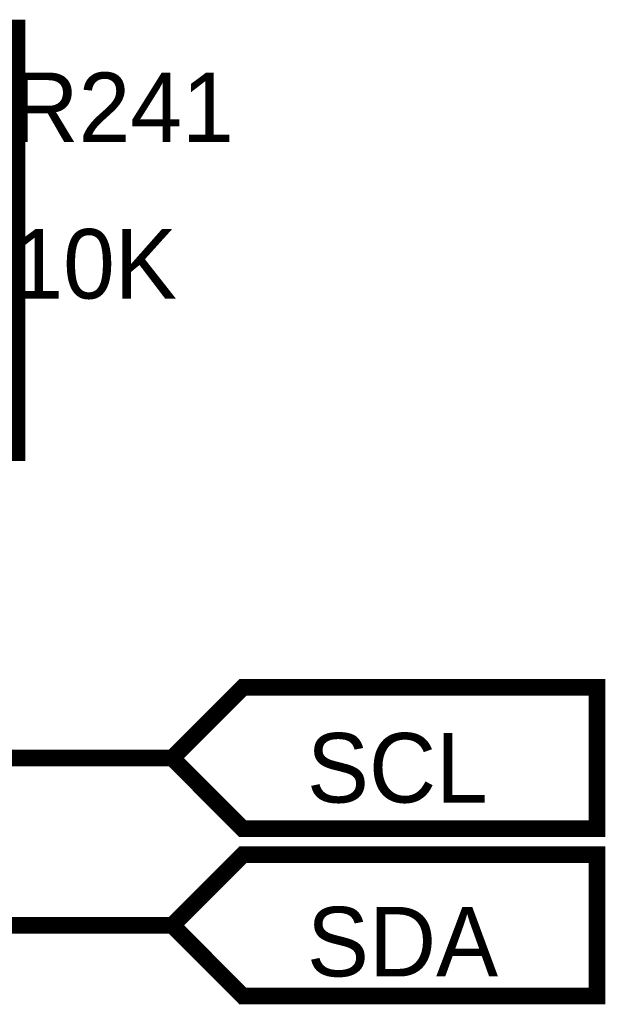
# Model space of a CAD drawing. Header units: inches. Extents: x 0 to 292, y 0 to 193.
# Tile 115 of 155: x 198 to 209, y 105 to 123. Entities that reach past the tile are written whole.
import ezdxf

# ---------------------------------------------------------------- set-up
doc = ezdxf.new("R2010")
doc.units = ezdxf.units.IN
doc.layers.add('Sheet', color=255, linetype='Continuous')

msp = doc.modelspace()

# ---------------------------------------------------------------- linework, layer by layer
at = {"layer": 'Sheet'}
for points in [[(195.831, 122.424, 0.3, 0.3, 0), (198.364, 122.424, 0.3, 0.3, 0), (198.364, 114.803, 0.3, 0.3, 0), (195.831, 114.803, 0.3, 0.3, 0), (195.831, 122.424, 0.3, 0.3, 0)], [(202.416, 108.059, 0.3, 0.3, 0), (201.15, 109.326, 0.3, 0.3, 0), (202.416, 110.593, 0.3, 0.3, 0), (208.768, 110.593, 0.3, 0.3, 0), (208.768, 108.059, 0.3, 0.3, 0), (202.416, 108.059, 0.3, 0.3, 0)], [(202.416, 108.059, 0.0991, 0.0991, 0), (201.15, 109.326, 0.0991, 0.0991, 0), (202.416, 110.593, 0.0991, 0.0991, 0), (208.768, 110.593, 0.0991, 0.0991, 0), (208.768, 108.059, 0.0991, 0.0991, 0), (202.416, 108.059, 0.0991, 0.0991, 0)], [(202.416, 105.057, 0.3, 0.3, 0), (201.15, 106.324, 0.3, 0.3, 0), (202.416, 107.591, 0.3, 0.3, 0), (208.768, 107.591, 0.3, 0.3, 0), (208.768, 105.057, 0.3, 0.3, 0), (202.416, 105.057, 0.3, 0.3, 0)], [(202.416, 105.057, 0.0991, 0.0991, 0), (201.15, 106.324, 0.0991, 0.0991, 0), (202.416, 107.591, 0.0991, 0.0991, 0), (208.768, 107.591, 0.0991, 0.0991, 0), (208.768, 105.057, 0.0991, 0.0991, 0), (202.416, 105.057, 0.0991, 0.0991, 0)]]:
    msp.add_lwpolyline(points, format="xyseb", close=True, dxfattribs=at)
for points in [[(189.07, 109.326, 0.3, 0.3, 0), (201.15, 109.326, 0.3, 0.3, 0)], [(197.097, 108.566, 0.3, 0.3, 0), (197.097, 106.324, 0.3, 0.3, 0), (201.15, 106.324, 0.3, 0.3, 0)]]:
    msp.add_lwpolyline(points, format="xyseb", dxfattribs=at)

# ---------------------------------------------------------------- texts
for s, p in [('R241', (198.266, 120.377)), ('10K', (198.266, 117.57)), ('SCL', (203.566, 108.527)), ('SDA', (203.566, 105.408))]:
    msp.add_text(s, height=1.2474, dxfattribs=at).set_placement(p)

doc.saveas('drawing.dxf')
